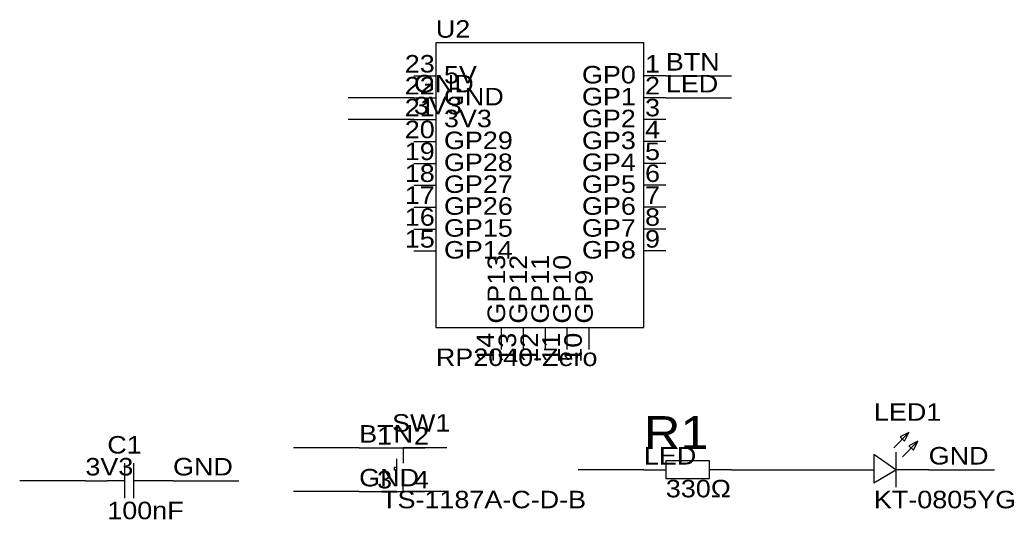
# Model space of a CAD drawing. Header units: millimetres. Extents: x 66 to 180, y 121 to 179.
import ezdxf
from ezdxf.enums import TextEntityAlignment as Align

# ---------------------------------------------------------------- set-up
doc = ezdxf.new("R2010")
doc.units = ezdxf.units.MM
doc.header["$MEASUREMENT"] = 0
doc.styles.get("Standard").update_dxf_attribs({"font": 'arial.ttf'})

msp = doc.modelspace()

# ---------------------------------------------------------------- linework, layer by layer
at = {"color": 1, "true_color": 0xa00000}
for points in [[(114.3, 176.53), (114.3, 143.51), (138.43, 143.51), (138.43, 176.53)], [(169.16, 131.32), (168.15, 130.81), (168.66, 130.3)], [(170.18, 130.3), (169.16, 129.79), (169.67, 129.29)], [(140.97, 128.02), (140.97, 125.98), (146.05, 125.98), (146.05, 128.02)], [(165.1, 125.48), (167.64, 127), (165.1, 128.78)]]:
    msp.add_lwpolyline(points, close=True, dxfattribs=at)
at = {"color": 1, "true_color": 0x880000}
for points in [[(111.76, 172.72), (114.3, 172.72)], [(140.97, 172.72), (138.43, 172.72)], [(111.76, 170.18), (114.3, 170.18)], [(140.97, 170.18), (138.43, 170.18)], [(111.76, 167.64), (114.3, 167.64)], [(140.97, 167.64), (138.43, 167.64)], [(111.76, 165.1), (114.3, 165.1)], [(140.97, 165.1), (138.43, 165.1)], [(111.76, 162.56), (114.3, 162.56)], [(140.97, 162.56), (138.43, 162.56)], [(111.76, 160.02), (114.3, 160.02)], [(140.97, 160.02), (138.43, 160.02)], [(111.76, 157.48), (114.3, 157.48)], [(140.97, 157.48), (138.43, 157.48)], [(111.76, 154.94), (114.3, 154.94)], [(140.97, 154.94), (138.43, 154.94)], [(111.76, 152.4), (114.3, 152.4)], [(140.97, 152.4), (138.43, 152.4)], [(121.92, 140.97), (121.92, 143.51)], [(124.46, 140.97), (124.46, 143.51)], [(127, 140.97), (127, 143.51)], [(129.54, 140.97), (129.54, 143.51)], [(132.08, 140.97), (132.08, 143.51)], [(105.41, 129.54), (110.49, 129.54)], [(115.57, 129.54), (110.49, 129.54)], [(138.43, 127), (140.97, 127)], [(148.59, 127), (146.05, 127)], [(161.29, 127), (165.1, 127)], [(171.45, 127), (167.64, 127)], [(73.66, 125.73), (76.2, 125.73)], [(83.82, 125.73), (81.28, 125.73)], [(105.41, 124.46), (110.49, 124.46)], [(115.57, 124.46), (110.49, 124.46)]]:
    msp.add_lwpolyline(points, dxfattribs=at)
at = {"color": 1, "true_color": 0x008800}
for points in [[(140.97, 172.72), (148.59, 172.72)], [(111.76, 170.18), (104.14, 170.18)], [(140.97, 170.18), (148.59, 170.18)], [(111.76, 167.64), (104.14, 167.64)], [(105.41, 129.54), (97.79, 129.54)], [(138.43, 127), (130.81, 127)], [(148.59, 127), (161.29, 127)], [(171.45, 127), (179.07, 127)], [(73.66, 125.73), (66.04, 125.73)], [(83.82, 125.73), (91.44, 125.73)], [(105.41, 124.46), (97.79, 124.46)]]:
    msp.add_lwpolyline(points, dxfattribs=at)
at = {"color": 1, "true_color": 0xa00000}
for points in [[(167.39, 129.54), (169.16, 131.32)], [(168.4, 128.52), (170.18, 130.3)], [(107.95, 129.54), (113.03, 129.54)], [(110.49, 129.54), (110.49, 128.52)], [(167.64, 129.03), (167.64, 124.97)], [(109.73, 128.27), (109.73, 125.98)], [(110.49, 128.52), (110.49, 127.76)], [(78.23, 123.7), (78.23, 127.76)], [(79.25, 127.76), (79.25, 123.7)], [(109.73, 127.25), (109.47, 127.25), (109.47, 127), (109.73, 127)], [(78.23, 125.73), (76.2, 125.73)], [(81.28, 125.73), (79.25, 125.73)], [(110.49, 124.46), (110.49, 126.24)], [(107.95, 124.46), (113.03, 124.46)]]:
    msp.add_lwpolyline(points, dxfattribs=at)

# ---------------------------------------------------------------- texts
at = {"color": 1, "true_color": 0x000080, "width": 1.1}
for s, height, p in [('U2', 2.032, (114.3, 176.53)), ('RP2040-Zero', 2.032, (114.3, 138.43)), ('LED1', 2.032, (165.1, 132.08)), ('SW1', 2.032, (109.22, 130.81)), ('R1', 3.81, (138.43, 128.27)), ('C1', 2.032, (76.2, 128.27)), ('330Ω', 2.032, (140.97, 123.19)), ('TS-1187A-C-D-B', 2.032, (107.95, 121.92)), ('KT-0805YG', 2.032, (165.1, 121.92)), ('100nF', 2.032, (76.2, 120.65))]:
    msp.add_text(s, height=height, dxfattribs=at).set_placement(p, align=Align.BOTTOM_LEFT)
at = {"color": 1, "true_color": 0x000000, "width": 1.1}
for s, height, p in [('23', 2.032, (114.17, 172.49)), ('GP0', 2.032, (137.49, 171.22)), ('22', 2.032, (114.17, 169.95)), ('GP1', 2.032, (137.49, 168.68)), ('21', 2.032, (114.17, 167.41)), ('GP2', 2.032, (137.49, 166.14)), ('20', 2.032, (114.17, 164.87)), ('GP3', 2.032, (137.49, 163.6)), ('19', 2.032, (114.17, 162.33)), ('GP4', 2.032, (137.49, 161.06)), ('18', 2.032, (114.17, 159.79)), ('GP5', 2.032, (137.49, 158.52)), ('17', 2.032, (114.17, 157.25)), ('GP6', 2.032, (137.49, 155.98)), ('16', 2.032, (114.17, 154.71)), ('GP7', 2.032, (137.49, 153.44)), ('15', 2.032, (114.17, 152.17)), ('GP8', 2.032, (137.49, 150.9)), ('1', 2.03, (109.22, 129.31)), ('3', 2.03, (109.22, 124.23))]:
    msp.add_text(s, height=height, dxfattribs=at).set_placement(p, align=Align.BOTTOM_RIGHT)
for s, height, p in [('1', 2.03, (138.56, 172.49)), ('5V', 2.032, (115.24, 171.22)), ('2', 2.03, (138.56, 169.95)), ('GND', 2.032, (115.24, 168.68)), ('3', 2.03, (138.56, 167.41)), ('3V3', 2.032, (115.24, 166.14)), ('4', 2.03, (138.56, 164.87)), ('GP29', 2.032, (115.24, 163.6)), ('5', 2.03, (138.56, 162.33)), ('GP28', 2.032, (115.24, 161.06)), ('6', 2.03, (138.56, 159.79)), ('GP27', 2.032, (115.24, 158.52)), ('7', 2.03, (138.56, 157.25)), ('GP26', 2.032, (115.24, 155.98)), ('8', 2.03, (138.56, 154.71)), ('GP15', 2.032, (115.24, 153.44)), ('9', 2.03, (138.56, 152.17)), ('GP14', 2.032, (115.24, 150.9)), ('2', 2.03, (111.76, 129.31)), ('4', 2.03, (111.76, 124.23))]:
    msp.add_text(s, height=height, dxfattribs=at).set_placement(p, align=Align.BOTTOM_LEFT)
at = {"color": 1, "true_color": 0x0000ff, "width": 1.1}
for s, p in [('BTN', (140.97, 172.72)), ('GND', (111.76, 170.18)), ('LED', (140.97, 170.18)), ('3V3', (111.76, 167.64)), ('BTN', (105.41, 129.54)), ('LED', (138.43, 127)), ('GND', (171.45, 127)), ('3V3', (73.66, 125.73)), ('GND', (83.82, 125.73)), ('GND', (105.41, 124.46))]:
    msp.add_text(s, height=2.032, dxfattribs=at).set_placement(p, align=Align.BOTTOM_LEFT)
at = {"color": 1, "true_color": 0x000000, "width": 1.1}
for s, p in [('GP13', (122.94, 143.96)), ('GP12', (125.48, 143.96)), ('GP11', (128.02, 143.96)), ('GP10', (130.56, 143.96)), ('GP9', (133.1, 143.96))]:
    msp.add_text(s, height=2.032, rotation=90, dxfattribs=at).set_placement(p, align=Align.BOTTOM_LEFT)
for s, p in [('14', (121.67, 142.9)), ('13', (124.21, 142.9)), ('12', (126.75, 142.9)), ('10', (131.83, 142.9)), ('11', (129.29, 142.9))]:
    msp.add_text(s, height=2.032, rotation=90, dxfattribs=at).set_placement(p, align=Align.BOTTOM_RIGHT)

doc.saveas('drawing.dxf')
